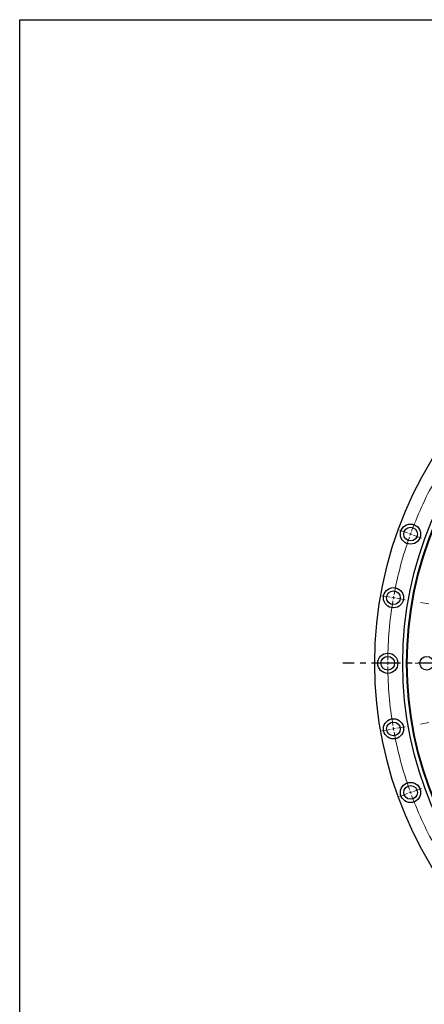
# Model space of a CAD drawing. Header units: millimetres. Extents: x 380 to 5919, y 4799 to 9139.
# Tile 4 of 12: x 380 to 1002, y 7627 to 9139. Entities that reach past the tile are written whole.
import ezdxf

# ---------------------------------------------------------------- set-up
doc = ezdxf.new("R2010")
doc.units = ezdxf.units.MM
doc.header["$LTSCALE"] = 20
doc.linetypes.add('CENTER', pattern=[10.16, 6.35, -1.27, 1.27, -1.27])

msp = doc.modelspace()

# ---------------------------------------------------------------- linework, layer by layer
at = {"color": 0, "linetype": 'Continuous', "lineweight": 18}
for p, q in [((976.4, 8351.1), (964.1, 8355.5)), ((981.1, 8349.4), (978.7, 8350.2)), ((981.1, 8349.4), (983.4, 8348.5)), ((985.8, 8347.7), (998, 8343.2)), ((950, 8252.6), (937.2, 8254.8)), ((954.9, 8251.7), (952.4, 8252.2)), ((954.9, 8251.7), (957.4, 8251.3)), ((959.8, 8250.9), (972.6, 8248.6)), ((1009.1, 8242.2), (996.3, 8244.4)), ((941.1, 8151), (928.1, 8151)), ((946.1, 8151), (943.6, 8151)), ((946.1, 8151), (948.6, 8151)), ((951.1, 8151), (964.1, 8151)), ((1001.1, 8151), (988.1, 8151)), ((950, 8049.4), (937.2, 8047.2)), ((954.9, 8050.3), (952.4, 8049.9)), ((954.9, 8050.3), (957.4, 8050.7)), ((959.8, 8051.2), (972.6, 8053.4)), ((1009.1, 8059.8), (996.3, 8057.6)), ((985.8, 7954.3), (998, 7958.8)), ((976.4, 7950.9), (964.1, 7946.5)), ((981.1, 7952.6), (978.7, 7951.8)), ((981.1, 7952.6), (983.4, 7953.5))]:
    msp.add_line(p, q, dxfattribs=at)
at = {"linetype": 'CENTER', "ltscale": 0.35}
msp.add_line((2174.8, 8151), (877.3, 8151), dxfattribs=at)
msp.add_lwpolyline([(380.5, 9139.5), (5918.7, 9139.5), (5918.7, 4798.8), (380.5, 4798.8)], close=True)
at = {"color": 7, "linetype": 'Continuous', "lineweight": 25}
for centre, radius in [((1526.1, 8151), 600), ((1526.1, 8151), 557), ((1526.1, 8151), 551), ((1526.1, 8151), 550), ((981.1, 8349.4), 15.5), ((981.1, 8349.4), 10.5), ((954.9, 8251.7), 15.5), ((954.9, 8251.7), 10.5), ((946.1, 8151), 15.5), ((946.1, 8151), 10.5), ((1006.1, 8151), 10.5), ((954.9, 8050.3), 15.5), ((954.9, 8050.3), 10.5), ((981.1, 7952.6), 15.5), ((981.1, 7952.6), 10.5)]:
    msp.add_circle(centre, radius, dxfattribs=at)
at = {"color": 0, "linetype": 'Continuous', "lineweight": 18}
for start, end in [(150.4939, 159.5061), (160, 160.247), (159.753, 160), (160.4939, 169.5061), (170.4939, 179.5061), (170, 170.247), (169.753, 170), (179.753, 180), (180, 180.247), (180.4939, 189.5061), (189.753, 190), (190, 190.247), (190.4939, 199.5061), (199.753, 200), (200, 200.247), (200.4939, 209.5061)]:
    msp.add_arc((1526.1, 8151), 580, start, end, dxfattribs=at)

doc.saveas('drawing.dxf')
